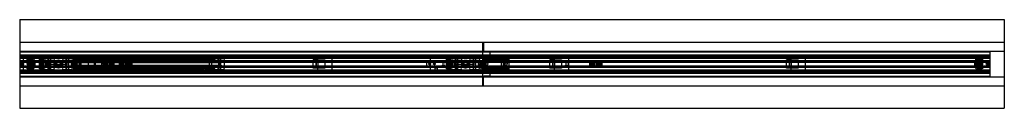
# Model space of a CAD drawing. Header units: millimetres. Extents: x 0 to 2080, y -94 to 94.
import ezdxf

# ---------------------------------------------------------------- set-up
doc = ezdxf.new("R2010")
doc.units = ezdxf.units.MM
doc.header["$LTSCALE"] = 10
doc.linetypes.add('ALLCAD_Strich', pattern=[0.2, 0.15, -0.05])
doc.layers.add('BESCH_KONT_sich_schn_grun_2d', color=10, linetype='Continuous')

msp = doc.modelspace()

# ---------------------------------------------------------------- linework, layer by layer
at = {"layer": 'BESCH_KONT_sich_schn_grun_2d', "linetype": 'ALLCAD_Strich'}
for p, q in [((0, 94), (2080, 94)), ((0, 94), (0, -94)), ((2080, 94), (2080, -94)), ((0, 46.5), (2080, 46.5)), ((978, 45.5), (978, 25.5)), ((980, 45.5), (978, 45.5)), ((980, 46.5), (980, 27.5)), ((0, 27.5), (2080, 27.5)), ((0, 27.5), (2050, 27.5)), ((0, 26), (0, 26)), ((0, 26), (0, 26)), ((0, 26), (0, 26)), ((0, 26), (0, 26)), ((0, 26), (0, 26)), ((0, 26), (0, 26)), ((0, 26), (0, 26)), ((0, 26), (0, 26)), ((0, 26), (0, 26)), ((0, 26), (2050, 26)), ((0, 26), (0, 26)), ((0, 26), (0, 26)), ((0, 26), (0, 26)), ((0, 26), (0, 26)), ((0, 26), (0, 26)), ((0, 26), (0, 26)), ((0, 26), (0, 26)), ((0, 26), (0, 26)), ((0, 26), (0, 26)), ((0, 26), (0, 26)), ((0, 26), (0, 26)), ((0, 26), (0, 26)), ((0, 26), (0, 26)), ((0, 26), (0, 26)), ((0, 26), (0, 26)), ((0, 26), (0, 26)), ((0, 26), (0, 26)), ((0, 26), (0, 26)), ((0, 26), (0, 26)), ((0, 26), (0, 26)), ((0, 26), (0, 26)), ((980, 40), (978, 40)), ((980, 37.5), (978, 37.5)), ((980, 33.5), (978, 33.5)), ((980, 31), (978, 31)), ((978, 25.5), (978, -25.5)), ((978, 25.5), (980, 25.5)), ((980, 27.5), (980, 27.5)), ((980, 27.5), (980, 27.5)), ((980, 27.5), (980, 27.5)), ((980, 27.5), (980, 27.5)), ((980, 27.5), (980, 27.5)), ((980, 27.5), (980, 27.5)), ((980, 27.5), (980, 27.5)), ((980, 27.5), (980, 27.5)), ((980, 27.5), (980, 27.5)), ((980, 27.5), (980, 27.5)), ((980, 27.5), (980, 27.5)), ((980, 27.5), (980, 27.5)), ((980, 27.5), (980, 27.5)), ((980, 27.5), (980, 27.5)), ((980, 27.5), (980, 27.5)), ((980, 27.5), (980, 27.5)), ((980, 27.5), (980, 27.5)), ((980, 27.5), (980, 27.5)), ((980, 27.5), (980, 27.5)), ((980, 27.5), (980, 27.5)), ((980, 27.5), (980, 27.5)), ((980, 27.5), (980, 27.5)), ((980, 27.5), (980, 27.5)), ((980, 25.5), (980, 27.5)), ((980, 25.5), (994, 25.5)), ((994, 25.5), (994, 27.5)), ((994, 12), (994, 25.5)), ((2050, 26), (2050, 27.5)), ((2050, 19.5), (2050, 26)), ((0, 19.5), (2050, 19.5)), ((0, 17), (2050, 17)), ((0, 16.5), (2050, 16.5)), ((0, 14), (2050, 14)), ((0, 12.4), (2050, 12.4)), ((2050, 7), (0, 7)), ((0, 6), (174, 6)), ((0, 5.5), (0, 5.5)), ((0, 5.5), (0, 5.5)), ((0, 5.5), (0, 5.5)), ((0, 5.5), (0, 5.5)), ((0, 5.5), (0, 5.5)), ((0, 5.5), (0, 5.5)), ((0, 5.5), (0, 5.5)), ((0, 5.5), (0, 5.5)), ((0, 5.5), (0, 5.5)), ((0, 5.5), (2050, 5.5)), ((0, 5.5), (0, 5.5)), ((0, 5.5), (0, 5.5)), ((0, 5.5), (0, 5.5)), ((0, 5.5), (0, 5.5)), ((0, 5.5), (0, 5.5)), ((0, 5.5), (0, 5.5)), ((0, 5.5), (0, 5.5)), ((0, 5.5), (0, 5.5)), ((0, 5.5), (0, 5.5)), ((0, 5.5), (0, 5.5)), ((0, 5.5), (0, 5.5)), ((0, 5.5), (0, 5.5)), ((0, 5.5), (0, 5.5)), ((0, 5.5), (0, 5.5)), ((0, 5.5), (0, 5.5)), ((0, 5.5), (0, 5.5)), ((0, 5.5), (0, 5.5)), ((0, 5.5), (0, 5.5)), ((0, 5.5), (0, 5.5)), ((0, 5.5), (0, 5.5)), ((0, 5.5), (0, 5.5)), ((0, 5.5), (0, 5.5)), ((0, 5.5), (0, 5.5)), ((0, 5.5), (0, 5.5)), ((0, 5.5), (0, 5.5)), ((0, 5.5), (0, 5.5)), ((0, 5.5), (0, 5.5)), ((0, 5.5), (0, 5.5)), ((0, 5.5), (0, 5.5)), ((0, 4.5), (2050, 4.5)), ((0, 4), (2050, 4)), ((28.9, 5.7), (1, 5.7)), ((2, -5), (2, 5)), ((2, 5), (1022, 5)), ((7, 13.5), (157, 13.5)), ((7, 13.5), (7, -13.5)), ((7, 5), (157, 5)), ((16, 5.5), (16, 10)), ((16, 10), (16.4, 10)), ((16.4, 10), (18.6, 8)), ((18.6, 8), (16.4, 10)), ((30, 10), (16.4, 10)), ((27.5, 8), (18.6, 8)), ((18.6, 8), (18.6, 5.5)), ((18.6, 8), (27.5, 8)), ((20.3, 5.5), (20.3, 10)), ((21.3, 5.5), (21.3, 10)), ((22.8, 5.5), (22.8, 10)), ((23.3, 5.5), (23.3, 10)), ((27.5, 4.2), (24, 4.2)), ((24, 4.2), (24, -4.2)), ((25.5, -4.2), (25.5, 4.2)), ((27, 5.5), (27, 10)), ((27.5, 8), (27.5, 10)), ((27.5, 8), (27.5, 3)), ((27.5, 3), (30, 3)), ((27.5, 3), (27.5, -3)), ((27.5, 1.8), (30, 1.8)), ((29, 3), (29, -3)), ((30, 3), (29, 3)), ((30, 4.8), (29.9, 4.8)), ((32, 6.3), (30, 10)), ((30, 4.8), (30, 5.9)), ((30, 5.9), (32, 5.9)), ((32, 5.7), (30, 5.7)), ((32, 5.4), (30, 5.4)), ((30, 4.8), (32, 4.8)), ((30, -4.8), (30, 4.8)), ((30, 2.9), (32, 2.9)), ((32, 2.2), (30, 2.2)), ((30, 0), (30, 0)), ((30, 0), (30, 0)), ((30, 0), (30, 0)), ((30, 0), (30, 0)), ((30, 0), (30, 0)), ((30, 0), (30, 0)), ((30, 0), (30, 0)), ((30, 0), (30, 0)), ((30, 0), (30, 0)), ((30, 0), (30, 0)), ((32, 5.9), (32, 6.3)), ((32, 5.7), (32, 4.8)), ((32, 4.8), (32, -4.8)), ((41.5, 10.5), (49.3, 10.5)), ((41.5, 10.5), (41.5, 10.5)), ((41.5, -10.5), (41.5, 10.5)), ((41.5, 10.5), (41.5, 10.5)), ((41.5, -10.5), (41.5, 10.5)), ((42, 5), (42, -5)), ((42.2, -10.5), (42.2, 10.5)), ((42.8, -10.5), (42.8, 10.5)), ((44.4, -10.5), (44.4, 10.5)), ((46.4, -10.5), (46.4, 10.5)), ((48, 10.5), (48, 10.5)), ((48, 10.5), (48, 10.5)), ((48, 10.5), (48, 10.5)), ((48, 10.5), (48, 10.5)), ((48, 10.5), (48, 10.5)), ((48, 10.5), (48, 10.5)), ((48, 10.5), (48, 10.5)), ((48, 10.5), (48, 10.5)), ((48, 10.5), (48, 10.5)), ((48, -10.5), (48, 10.5)), ((48, 10.5), (48, 10.5)), ((48, 10.5), (48, 10.5)), ((48, 10.5), (48, 10.5)), ((48, 10.5), (48, 10.5)), ((48, 10.5), (48, 10.5)), ((48, 10.5), (48, 10.5)), ((48, 10.5), (48, 10.5)), ((48, 10.5), (48, 10.5)), ((48, 10.5), (48, 10.5)), ((48, 10.5), (48, 10.5)), ((48, 10.5), (48, 10.5)), ((48, 10.5), (48, 10.5)), ((48, 10.5), (48, 10.5)), ((48, 10.5), (48, 10.5)), ((48, 10.5), (48, 10.5)), ((48, 10.5), (48, 10.5)), ((48, 10.5), (48, 10.5)), ((48, 10.5), (48, 10.5)), ((48, 10.5), (48, 10.5)), ((48, 10.5), (48, 10.5)), ((48, 10.5), (48, 10.5)), ((48, 10.5), (48, 10.5)), ((48, 10.5), (48, 10.5)), ((48, 10.5), (48, 10.5)), ((48, 10.5), (48, 10.5)), ((48, 10.5), (48, 10.5)), ((48, 10.5), (48, 10.5)), ((48, 10.5), (48, 10.5)), ((48, 10.5), (48, 10.5)), ((49, 3.7), (49.3, 3.7)), ((49.3, 10.5), (49.3, 4.5)), ((49.3, 4.5), (49.3, -4.5)), ((49.3, -3.8), (49.3, 3.7)), ((51.2, -4.5), (51.2, 4.5)), ((53.4, 11.7), (51.8, 5.7)), ((74.2, 5.7), (51.8, 5.7)), ((53.4, 11.7), (63, 11.7)), ((54.6, -4.5), (54.6, 4.5)), ((57.6, -4.5), (57.6, 4.5)), ((58, 12), (68, 12)), ((58, 12), (58, 11.7)), ((58.1, -4.5), (58.1, 4.5)), ((59, 5.5), (59, 4.5)), ((60.3, -4.5), (60.3, 4.5)), ((60.5, 5.7), (60.5, 11.7)), ((60.5, 5.5), (60.5, 4.5)), ((60.5, -4.5), (60.5, 4.5)), ((64.5, 0), (60.5, 0)), ((61, 12), (61, -12)), ((62, 5), (62, -5)), ((63, 11.7), (72.6, 11.7)), ((64.5, -13.5), (64.5, 0)), ((64.5, 0), (99.5, 0)), ((65, 12), (65, -12)), ((65.5, 5.7), (65.5, 11.7)), ((65.5, 5.5), (65.5, 4.5)), ((65.5, -4.5), (65.5, 4.5)), ((66, -4.5), (66, 4.5)), ((67, 5.5), (67, 4.5)), ((68, 12), (68, 11.7)), ((72, 5), (72, -5)), ((72.6, 11.7), (74.2, 5.7)), ((78.5, 6.1), (75, 0)), ((75, 0), (78.5, -6.1)), ((85.5, 6.1), (78.5, 6.1)), ((85.5, 6.1), (85.5, 6.1)), ((85.5, 6.1), (85.5, 6.1)), ((85.5, 6.1), (85.5, 6.1)), ((85.5, 6.1), (85.5, 6.1)), ((85.5, 6.1), (85.5, 6.1)), ((85.5, 6.1), (85.5, 6.1)), ((85.5, 6.1), (85.5, 6.1)), ((85.5, 6.1), (85.5, 6.1)), ((85.5, 6.1), (85.5, 6.1)), ((85.5, 6.1), (85.5, 6.1)), ((85.5, 6.1), (85.5, 6.1)), ((85.5, 6.1), (85.5, 6.1)), ((85.5, 6.1), (85.5, 6.1)), ((85.5, 6.1), (85.5, 6.1)), ((85.5, 6.1), (85.5, 6.1)), ((85.5, 6.1), (85.5, 6.1)), ((85.5, 6.1), (85.5, 6.1)), ((85.5, 6.1), (85.5, 6.1)), ((85.5, 6.1), (85.5, 6.1)), ((85.5, 6.1), (85.5, 6.1)), ((85.5, 6.1), (85.5, 6.1)), ((85.5, 6.1), (85.5, 6.1)), ((85.5, 6.1), (85.5, 6.1)), ((85.5, 6.1), (85.5, 6.1)), ((85.5, 6.1), (85.5, 6.1)), ((85.5, 6.1), (85.5, 6.1)), ((85.5, 6.1), (85.5, 6.1)), ((85.5, 6.1), (85.5, 6.1)), ((85.5, 6.1), (85.5, 6.1)), ((85.5, 6.1), (85.5, 6.1)), ((85.5, 6.1), (85.5, 6.1)), ((89, 0), (85.5, 6.1)), ((85.5, -6.1), (89, 0)), ((91.4, 11.7), (89.8, 5.7)), ((112.2, 5.7), (89.8, 5.7)), ((91.4, 11.7), (101, 11.7)), ((96, 12), (106, 12)), ((96, 12), (96, 11.7)), ((97, 4.5), (97, 5.5)), ((97.8, -4.5), (97.8, 4.5)), ((98.5, 5.7), (98.5, 11.7)), ((98.5, 4.5), (98.5, 5.5)), ((98.5, -4.5), (98.5, 4.5)), ((99, 12), (99, -12)), ((99.5, -13.5), (99.5, 0)), ((103.5, 0), (99.5, 0)), ((101, 11.7), (110.6, 11.7)), ((103, 12), (103, -12)), ((103.5, 5.7), (103.5, 11.7)), ((103.5, 4.5), (103.5, 5.5)), ((103.5, -4.5), (103.5, 4.5)), ((103.6, -4.5), (103.6, 4.5)), ((105, 4.5), (105, 5.5)), ((106, 12), (106, 11.7)), ((109.5, -4.5), (109.5, 4.5)), ((110.6, 11.7), (112.2, 5.7)), ((112.5, 2), (122, 2)), ((112.9, 2), (112.9, 4.5)), ((114, 10.5), (118.6, 10.5)), ((114, 10.5), (114, 4.5)), ((114, 7.6), (411, 7.6)), ((114, 5.4), (412.1, 5.4)), ((114, 4.5), (114, -4.5)), ((114, 3.3), (422.5, 3.3)), ((116, 10.5), (116, 4.5)), ((116, -10.5), (116, 10.5)), ((118.6, 10.5), (119.6, 10.5)), ((118.6, 10.5), (118.6, 4.5)), ((119.5, 9), (119.5, -9)), ((129.5, 9), (119.5, 9)), ((119.6, 10.5), (123.8, 10.5)), ((119.6, 4.5), (119.6, 10.5)), ((120, 10.5), (120, 4.5)), ((120, -10.5), (120, 10.5)), ((120.5, 11.5), (123.5, 11.5)), ((120.5, 11.5), (120.5, 4.5)), ((122, 4.5), (122, 2)), ((123.5, 2), (122, 2)), ((123.5, 11.5), (123.5, 4.5)), ((123.5, 4.5), (123.5, 2)), ((123.8, 10.5), (123.8, 4.5)), ((123.8, 10.5), (128.9, 10.5)), ((124.5, 4.5), (124.5, 10.5)), ((126.5, -9), (126.5, 9)), ((126.5, 9), (126.5, -9)), ((128.9, 10.5), (391.1, 10.5)), ((128.9, 10.5), (128.9, 4.5)), ((129.5, 9), (129.5, 14.5)), ((159.5, 14.5), (129.5, 14.5)), ((129.5, 9), (144.5, 9)), ((129.5, 9), (129.5, -9)), ((144.5, 9), (144.5, -9)), ((157, 13.5), (157, -13.5)), ((159.5, 14.5), (159.5, -14.5)), ((172, 4), (172, 2.1)), ((172.6, 1.6), (175.1, 2.2)), ((236, 6), (174, 6)), ((175.5, 1.9), (175.5, -1.9)), ((176, -2), (176, 2)), ((182, -4.5), (182, 4.5)), ((183, -4.5), (183, 4.5)), ((184.2, -4.5), (184.2, 4.5)), ((185.2, -4.5), (185.2, 4.5)), ((185.8, -4.5), (185.8, 4.5)), ((185.8, -4.5), (185.8, 4.5)), ((186.4, -4.5), (186.4, 4.5)), ((190, -4.5), (190, 4.5)), ((190, 0), (190, 4.5)), ((190, 4.5), (190, -4.5)), ((190, 0), (190, 0)), ((190, 0), (190, 0)), ((190, 0), (190, 0)), ((190, 0), (190, 0)), ((190, 0), (190, 0)), ((190, 0), (190, 0)), ((190, 0), (190, 0)), ((190, 0), (190, 0)), ((190, 0), (190, 0)), ((190, 0), (190, 0)), ((190, 0), (190, 0)), ((190, 0), (190, 0)), ((190, 0), (190, 0)), ((190, 0), (190, 0)), ((190, 0), (190, 0)), ((190, 0), (190, 0)), ((190, 0), (190, 0)), ((190, 0), (190, 0)), ((191, -4.5), (191, 4.5)), ((193.6, -4.5), (193.6, 4.5)), ((194.3, -4.5), (194.3, 4.5)), ((197.7, -4.5), (197.7, 4.5)), ((198.6, 4.5), (198.6, -4.5)), ((198.8, -4.5), (198.8, 4.5)), ((198.8, -4.5), (198.8, 4.5)), ((199.3, -4.5), (199.3, 4.5)), ((210.7, -4.5), (210.7, 4.5)), ((211.2, -4.5), (211.2, 4.5)), ((211.2, -4.5), (211.2, 4.5)), ((211.4, -4.5), (211.4, 4.5)), ((212.3, 4.5), (212.3, -4.5)), ((215.7, -4.5), (215.7, 4.5)), ((216.4, -4.5), (216.4, 4.5)), ((219, -4.5), (219, 4.5)), ((220, -4.5), (220, 4.5)), ((220, -4.5), (220, 4.5)), ((220, -4.5), (220, 4.5)), ((223.6, -4.5), (223.6, 4.5)), ((224.2, 4.5), (224.2, -4.5)), ((224.2, -4.5), (224.2, 4.5)), ((224.8, -4.5), (224.8, 4.5)), ((225.8, -4.5), (225.8, 4.5)), ((227, -4.5), (227, 4.5)), ((228, -4.5), (228, 4.5)), ((234, -2), (234, 2)), ((234.5, -1.9), (234.5, 1.9)), ((234.9, 2.2), (237.4, 1.6)), ((236, 6), (2050, 6)), ((238, 2.1), (238, 4)), ((391.1, 10.5), (405, 10.5)), ((391.1, 4.5), (391.1, 10.5)), ((400, 4.5), (400, -4.5)), ((405, 10.5), (408.5, 10.5)), ((405, 10.5), (405, -10.5)), ((408.5, 10.5), (411, 10.5)), ((408.5, 4), (408.5, 10.5)), ((412.4, 11.7), (410.8, 5.7)), ((433.2, 5.7), (410.8, 5.7)), ((411, 10.5), (411, 7.6)), ((412.4, 11.7), (422, 11.7)), ((417, 12), (427, 12)), ((417, 12), (417, 11.7)), ((418, 4), (418, 5.5)), ((419.5, 5.7), (419.5, 11.7)), ((419.5, 4), (419.5, 5.5)), ((420, 12), (420, -12)), ((420, 4), (420, -4)), ((422, 11.7), (431.6, 11.7)), ((422.5, -4), (422.5, 4)), ((424, 12), (424, -12)), ((424, 4), (424, -4)), ((424.5, 5.7), (424.5, 11.7)), ((424.5, 4), (424.5, 5.5)), ((426, 4), (426, 5.5)), ((427, 12), (427, 11.7)), ((431.6, 11.7), (433.2, 5.7)), ((431.6, 4), (431.6, -4)), ((619.5, 9), (619.5, -9)), ((629.5, 9), (619.5, 9)), ((626.5, -9), (626.5, 9)), ((626.5, 9), (626.5, -9)), ((629.5, 9), (629.5, 14.5)), ((659.5, 14.5), (629.5, 14.5)), ((629.5, 9), (644.5, 9)), ((629.5, 9), (629.5, -9)), ((644.5, 9), (644.5, -9)), ((659.5, 14.5), (659.5, -14.5)), ((860, -5.8), (860, 5.7)), ((860, 5.7), (892.5, 5.7)), ((867, 13.4), (1017, 13.4)), ((867, 13.4), (867, -13.6)), ((867, 4.9), (1017, 4.9)), ((892.5, 5.7), (892.5, 2.3)), ((892.5, 2.3), (897.5, 2.3)), ((897.5, 5.7), (1022.5, 5.7)), ((897.5, 2.3), (897.5, 5.7)), ((901.5, 10.5), (909.3, 10.5)), ((901.5, 10.5), (901.5, 10.5)), ((901.5, -10.5), (901.5, 10.5)), ((901.5, 10.5), (901.5, 10.5)), ((901.5, -10.5), (901.5, 10.5)), ((902.2, -10.5), (902.2, 10.5)), ((902.8, -10.5), (902.8, 10.5)), ((904.4, -10.5), (904.4, 10.5)), ((906.4, -10.5), (906.4, 10.5)), ((908, -10.5), (908, 10.5)), ((909, 3.7), (909.3, 3.7)), ((909.3, 10.5), (909.3, 4.5)), ((909.3, 4.5), (909.3, -4.5)), ((909.3, -3.8), (909.3, 3.7)), ((911.2, -4.5), (911.2, 4.5)), ((913.4, 11.7), (911.8, 5.7)), ((913.4, 11.7), (923, 11.7)), ((914.6, -4.5), (914.6, 4.5)), ((917.6, -4.5), (917.6, 4.5)), ((918, 12), (928, 12)), ((918, 12), (918, 11.7)), ((918.1, -4.5), (918.1, 4.5)), ((919, 5.5), (919, 4.5)), ((920.3, -4.5), (920.3, 4.5)), ((920.5, 5.7), (920.5, 11.7)), ((920.5, 5.5), (920.5, 4.5)), ((920.5, -4.5), (920.5, 4.5)), ((921, 12), (921, -12)), ((923, 11.7), (932.6, 11.7)), ((925, 12), (925, -12)), ((925.5, 5.7), (925.5, 11.7)), ((925.5, 5.5), (925.5, 4.5)), ((925.5, -4.5), (925.5, 4.5)), ((926, -4.5), (926, 4.5)), ((927, 5.5), (927, 4.5)), ((928, 12), (928, 11.7)), ((932.6, 11.7), (934.2, 5.7)), ((938.5, 6), (935, -0.1)), ((945.5, 6), (938.5, 6)), ((945.5, 6), (945.5, 6)), ((945.5, 6), (945.5, 6)), ((945.5, 6), (945.5, 6)), ((945.5, 6), (945.5, 6)), ((945.5, 6), (945.5, 6)), ((945.5, 6), (945.5, 6)), ((945.5, 6), (945.5, 6)), ((945.5, 6), (945.5, 6)), ((945.5, 6), (945.5, 6)), ((945.5, 6), (945.5, 6)), ((945.5, 6), (945.5, 6)), ((945.5, 6), (945.5, 6)), ((945.5, 6), (945.5, 6)), ((945.5, 6), (945.5, 6)), ((945.5, 6), (945.5, 6)), ((945.5, 6), (945.5, 6)), ((945.5, 6), (945.5, 6)), ((945.5, 6), (945.5, 6)), ((945.5, 6), (945.5, 6)), ((945.5, 6), (945.5, 6)), ((945.5, 6), (945.5, 6)), ((945.5, 6), (945.5, 6)), ((945.5, 6), (945.5, 6)), ((945.5, 6), (945.5, 6)), ((945.5, 6), (945.5, 6)), ((945.5, 6), (945.5, 6)), ((945.5, 6), (945.5, 6)), ((945.5, 6), (945.5, 6)), ((945.5, 6), (945.5, 6)), ((945.5, 6), (945.5, 6)), ((945.5, 6), (945.5, 6)), ((949, -0.1), (945.5, 6)), ((951.4, 11.7), (949.8, 5.7)), ((951.4, 11.7), (961, 11.7)), ((956, 12), (966, 12)), ((956, 12), (956, 11.7)), ((957, 4.5), (957, 5.5)), ((957.8, -4.5), (957.8, 4.5)), ((958.5, 5.7), (958.5, 11.7)), ((958.5, 4.5), (958.5, 5.5)), ((958.5, -4.5), (958.5, 4.5)), ((959, 12), (959, -12)), ((961, 11.7), (970.6, 11.7)), ((963, 12), (963, -12)), ((963.5, 5.7), (963.5, 11.7)), ((963.5, 4.5), (963.5, 5.5)), ((963.5, -4.5), (963.5, 4.5)), ((963.6, -4.5), (963.6, 4.5)), ((965, 4.5), (965, 5.5)), ((966, 12), (966, 11.7)), ((969.5, -4.5), (969.5, 4.5)), ((970.6, 11.7), (972.2, 5.7)), ((972.5, 2), (982, 2)), ((972.9, 2), (972.9, 4.5)), ((976, 4.5), (976, 2)), ((979.5, 2), (979.5, 4.5)), ((980.5, 11.5), (980, 11.5)), ((980, 9.5), (980, 11.5)), ((1034, 9.5), (980, 9.5)), ((980, 4.5), (980, 9.5)), ((980, 4.5), (980, 2)), ((980, -2), (980, 2)), ((980.5, 11.5), (983.5, 11.5)), ((980.5, 11.5), (980.5, 4.5)), ((982, 4.5), (982, 2)), ((983.5, 2), (982, 2)), ((983.5, 11.5), (983.5, 4.5)), ((1034, 11.5), (983.5, 11.5)), ((983.5, 4.5), (983.5, 2)), ((1034, 12), (994, 12)), ((1017, 13.4), (1017, -13.6)), ((1022, -5), (1022, 5)), ((1022.5, 5.7), (1022.5, 2.3)), ((1022.5, 2.3), (1027.5, 2.3)), ((1027.5, 5.7), (1152.5, 5.7)), ((1027.5, 2.3), (1027.5, 5.7)), ((1034, 11.5), (1034, 12)), ((1034, 9.5), (1034, 11.5)), ((1034, -9.5), (1034, 9.5)), ((1119.5, 9), (1119.5, -9)), ((1129.5, 9), (1119.5, 9)), ((1126.5, -9), (1126.5, 9)), ((1126.5, 9), (1126.5, -9)), ((1129.5, 9), (1129.5, 14.5)), ((1159.5, 14.5), (1129.5, 14.5)), ((1129.5, 9), (1144.5, 9)), ((1129.5, 9), (1129.5, -9)), ((1144.5, 9), (1144.5, -9)), ((1152.5, 5.7), (1152.5, 2.3)), ((1152.5, 2.3), (1157.5, 2.3)), ((1157.5, 5.7), (1226, 5.7)), ((1157.5, 2.3), (1157.5, 5.7)), ((1159.5, 14.5), (1159.5, -14.5)), ((1204, 2), (1204, -2)), ((1210, 4.5), (1210, -4.5)), ((1211, 4.5), (1211, -4.5)), ((1212.2, 4.5), (1212.2, -4.5)), ((1213.2, 4.5), (1213.2, -4.5)), ((1213.8, -4.5), (1213.8, 4.5)), ((1213.8, 4.5), (1213.8, -4.5)), ((1214.4, 4.5), (1214.4, -4.5)), ((1218, 4.5), (1218, -4.5)), ((1218, 4.5), (1218, 0)), ((1218, 4.5), (1218, -4.5)), ((1218, 0), (1218, 0)), ((1218, 0), (1218, 0)), ((1218, 0), (1218, 0)), ((1218, 0), (1218, 0)), ((1218, 0), (1218, 0)), ((1218, 0), (1218, 0)), ((1218, 0), (1218, 0)), ((1218, 0), (1218, 0)), ((1218, 0), (1218, 0)), ((1218, 0), (1218, 0)), ((1218, 0), (1218, 0)), ((1218, 0), (1218, -4.5)), ((1218, 0), (1218, 0)), ((1218, 0), (1218, 0)), ((1218, 0), (1218, 0)), ((1218, 0), (1218, 0)), ((1218, 0), (1218, 0)), ((1218, 0), (1218, 0)), ((1218, 0), (1218, 0)), ((1218, 0), (1218, 0)), ((1218, 0), (1218, 0)), ((1218, 0), (1218, 0)), ((1218, 0), (1218, 0)), ((1218, 0), (1218, 0)), ((1218, 0), (1218, 0)), ((1218, 0), (1218, 0)), ((1218, 0), (1218, 0)), ((1218, 0), (1218, 0)), ((1218, 0), (1218, 0)), ((1218, 0), (1218, 0)), ((1218, 0), (1218, 0)), ((1218, 0), (1218, 0)), ((1218, 0), (1218, 0)), ((1218, 0), (1218, 0)), ((1218, 0), (1218, 0)), ((1218, 0), (1218, 0)), ((1219, 4.5), (1219, -4.5)), ((1221.6, 4.5), (1221.6, -4.5)), ((1222.3, 4.5), (1222.3, -4.5)), ((1225.7, -4.5), (1225.7, 4.5)), ((1226, 5.7), (1226, 2.3)), ((1226, 2.3), (1230, 2.3)), ((1226.6, 4.5), (1226.6, -4.5)), ((1226.8, 4.5), (1226.8, -4.5)), ((1226.8, 4.5), (1226.8, -4.5)), ((1227, 4.5), (1227, 2.3)), ((1227, 2.3), (1230, 2.3)), ((1227.3, 4.5), (1227.3, -4.5)), ((1230, 2.3), (1230, 4.5)), ((1230, 2.3), (1230, -2.2)), ((1619.5, 9), (1619.5, -9)), ((1629.5, 9), (1619.5, 9)), ((1626.5, -9), (1626.5, 9)), ((1626.5, 9), (1626.5, -9)), ((1629.5, 9), (1629.5, 14.5)), ((1659.5, 14.5), (1629.5, 14.5)), ((1629.5, 9), (1644.5, 9)), ((1629.5, 9), (1629.5, -9)), ((1644.5, 9), (1644.5, -9)), ((1659.5, 14.5), (1659.5, -14.5)), ((2018, 6.3), (2020, 10)), ((2018, 5.9), (2018, 6.3)), ((2018, 5.9), (2020, 5.9)), ((2018, 4.8), (2018, 5.7)), ((2020, 5.7), (2018, 5.7)), ((2020, 5.4), (2018, 5.4)), ((2018, 4.8), (2020, 4.8)), ((2018, -4.8), (2018, 4.8)), ((2018, 2.9), (2020, 2.9)), ((2020, 2.2), (2018, 2.2)), ((2020, 10), (2033.6, 10)), ((2020, 5.9), (2020, 4.8)), ((2020, 4.8), (2020, -4.8)), ((2020.1, 4.8), (2020, 4.8)), ((2020, 3), (2021, 3)), ((2022.5, 3), (2020, 3)), ((2022.5, 1.8), (2020, 1.8)), ((2020, 0), (2020, 0)), ((2020, 0), (2020, 0)), ((2020, 0), (2020, 0)), ((2020, 0), (2020, 0)), ((2020, 0), (2020, 0)), ((2020, 0), (2020, 0)), ((2020, 0), (2020, 0)), ((2020, 0), (2020, 0)), ((2020, 0), (2020, 0)), ((2020, 0), (2020, 0)), ((2020, 0), (2020, 0)), ((2020, 0), (2020, 0)), ((2020, 0), (2020, 0)), ((2020, 0), (2020, 0)), ((2020, 0), (2020, 0)), ((2020, 0), (2020, 0)), ((2020, 0), (2020, 0)), ((2020, 0), (2020, 0)), ((2020, 0), (2020, 0)), ((2020, 0), (2020, 0)), ((2020, 0), (2020, 0)), ((2020, 0), (2020, 0)), ((2021, -3), (2021, 3)), ((2049, 5.7), (2021.1, 5.7)), ((2022.5, 10), (2022.5, 8)), ((2022.5, 3), (2022.5, 8)), ((2022.5, 8), (2031.4, 8)), ((2031.4, 8), (2022.5, 8)), ((2026, 4.2), (2022.5, 4.2)), ((2022.5, -3), (2022.5, 3)), ((2023, 10), (2023, 5.5)), ((2024.5, 4.2), (2024.5, -4.2)), ((2026, -4.2), (2026, 4.2)), ((2026.7, 10), (2026.7, 5.5)), ((2027.2, 10), (2027.2, 5.5)), ((2028.7, 10), (2028.7, 5.5)), ((2029.7, 10), (2029.7, 5.5)), ((2031.4, 8), (2033.6, 10)), ((2033.6, 10), (2031.4, 8)), ((2031.4, 5.5), (2031.4, 8)), ((2033.6, 10), (2034, 10)), ((2034, 10), (2034, 5.5)), ((2050, 17), (2050, 19.5)), ((2050, -17), (2050, 17)), ((0, -4), (2050, -4)), ((0, -4.5), (2050, -4.5)), ((0, -5.5), (2050, -5.5)), ((0, -6), (174, -6)), ((0, -7), (2050, -7)), ((0, -12.4), (2050, -12.4)), ((0, -14), (2050, -14)), ((0, -16.5), (2050, -16.5)), ((0, -17), (2050, -17)), ((0, -19.5), (2050, -19.5)), ((1, -5.8), (28.9, -5.8)), ((2, -5), (1022, -5)), ((7, -5), (157, -5)), ((7, -13.5), (157, -13.5)), ((16, -10), (16, -5.5)), ((16.4, -10), (16, -10)), ((18.6, -8), (16.4, -10)), ((16.4, -10), (18.6, -8)), ((30, -10), (16.4, -10)), ((17, -7.7), (22, -7.7)), ((17, -7.7), (17, -13.5)), ((18.6, -5.5), (18.6, -8)), ((27.5, -8), (18.6, -8)), ((18.6, -8), (27.5, -8)), ((20.3, -10), (20.3, -5.5)), ((21.3, -10), (21.3, -5.5)), ((22, -7.7), (22, -13.5)), ((22.8, -10), (22.8, -5.5)), ((23.3, -10), (23.3, -5.5)), ((24, -4.2), (27.5, -4.2)), ((27, -10), (27, -5.5)), ((27.5, -1.8), (30, -1.8)), ((27.5, -3), (30, -3)), ((27.5, -3), (27.5, -8)), ((27.5, -10), (27.5, -8)), ((30, -3), (29, -3)), ((29.9, -4.8), (30, -4.8)), ((30, 0), (30, 0)), ((30, 0), (30, 0)), ((30, 0), (30, 0)), ((30, 0), (30, 0)), ((30, 0), (30, 0)), ((30, 0), (30, 0)), ((30, 0), (30, 0)), ((30, 0), (30, 0)), ((30, 0), (30, 0)), ((30, 0), (30, 0)), ((30, 0), (30, 0)), ((30, 0), (30, 0)), ((30, 0), (30, 0)), ((30, 0), (30, 0)), ((30, 0), (30, 0)), ((30, 0), (30, 0)), ((30, 0), (30, 0)), ((30, 0), (30, 0)), ((30, 0), (30, 0)), ((30, 0), (30, 0)), ((30, 0), (30, 0)), ((30, -2.2), (32, -2.2)), ((32, -2.9), (30, -2.9)), ((30, -5.9), (30, -4.8)), ((32, -4.8), (30, -4.8)), ((30, -5.4), (32, -5.4)), ((30, -5.8), (32, -5.8)), ((32, -5.9), (30, -5.9)), ((32, -6.4), (30, -10)), ((32, -4.8), (32, -5.8)), ((32, -5.9), (32, -6.4)), ((49.3, -10.5), (41.5, -10.5)), ((41.5, -10.5), (41.5, -10.5)), ((41.5, -10.5), (41.5, -10.5)), ((45, -7.7), (50, -7.7)), ((45, -7.7), (45, -13.5)), ((49.3, -3.8), (49, -3.8)), ((49.3, -4.5), (49.3, -10.5)), ((50, -7.7), (50, -13.5)), ((74.2, -5.8), (51.8, -5.8)), ((53.4, -11.8), (51.8, -5.8)), ((53.4, -11.8), (63, -11.8)), ((58, -11.8), (58, -12)), ((58, -12), (68, -12)), ((59, -4.5), (59, -5.5)), ((60.5, -4.5), (60.5, -5.5)), ((60.5, -5.8), (60.5, -5.5)), ((60.5, -11.8), (60.5, -5.8)), ((60.5, -13.5), (60.5, -11.8)), ((63, -11.8), (72.6, -11.8)), ((65.5, -4.5), (65.5, -5.5)), ((65.5, -11.8), (65.5, -5.8)), ((67, -4.5), (67, -5.5)), ((68, -11.8), (68, -12)), ((72.6, -11.8), (74.2, -5.8)), ((78.5, -6.1), (85.5, -6.1)), ((112.2, -5.8), (89.8, -5.8)), ((91.4, -11.8), (89.8, -5.8)), ((91.4, -11.8), (101, -11.8)), ((96, -11.8), (96, -12)), ((96, -12), (106, -12)), ((97, -5.5), (97, -4.5)), ((98.5, -5.5), (98.5, -4.5)), ((98.5, -11.8), (98.5, -5.8)), ((101, -11.8), (110.6, -11.8)), ((103.5, -5.5), (103.5, -4.5)), ((103.5, -5.8), (103.5, -5.5)), ((103.5, -11.8), (103.5, -5.8)), ((103.5, -13.5), (103.5, -11.8)), ((105, -5.5), (105, -4.5)), ((106, -11.8), (106, -12)), ((110.6, -11.8), (112.2, -5.8)), ((122, -2), (112.5, -2)), ((112.9, -4.5), (112.9, -2)), ((422.5, -3.3), (114, -3.3)), ((114, -4.5), (114, -10.5)), ((114, -5.4), (412.1, -5.4)), ((114, -7.6), (411, -7.6)), ((114, -7.7), (119, -7.7)), ((118.6, -10.5), (114, -10.5)), ((114, -10.5), (114, -13.5)), ((116, -4.5), (116, -10.5)), ((118.6, -4.5), (118.6, -10.5)), ((119.6, -10.5), (118.6, -10.5)), ((119, -7.7), (119, -13.5)), ((129.5, -9), (119.5, -9)), ((119.6, -10.5), (119.6, -4.5)), ((123.8, -10.5), (119.6, -10.5)), ((120, -4.5), (120, -10.5)), ((120.5, -4.5), (120.5, -11.5)), ((120.5, -11.5), (123.5, -11.5)), ((122, -2), (123.5, -2)), ((122, -2), (122, -4.5)), ((123.5, -2), (123.5, -4.5)), ((123.5, -4.5), (123.5, -11.5)), ((123.8, -4.5), (123.8, -10.5)), ((128.9, -10.5), (123.8, -10.5)), ((124.5, -10.5), (124.5, -4.5)), ((128.9, -4.5), (128.9, -10.5)), ((128.9, -10.5), (391.1, -10.5)), ((144.5, -9), (129.5, -9)), ((129.5, -14.5), (129.5, -9)), ((159.5, -14.5), (129.5, -14.5)), ((142, -7.7), (147, -7.7)), ((142, -7.7), (142, -13.5)), ((147, -7.7), (147, -13.5)), ((172, -2.1), (172, -4)), ((175.1, -2.2), (172.6, -1.6)), ((174, -6), (236, -6)), ((190, 0), (190, 0)), ((190, 0), (190, 0)), ((190, 0), (190, 0)), ((190, 0), (190, 0)), ((190, 0), (190, 0)), ((190, -4.5), (190, 0)), ((190, 0), (190, 0)), ((190, 0), (190, 0)), ((190, 0), (190, 0)), ((190, 0), (190, 0)), ((190, 0), (190, 0)), ((190, 0), (190, 0)), ((190, 0), (190, 0)), ((190, 0), (190, 0)), ((190, 0), (190, 0)), ((190, 0), (190, 0)), ((190, 0), (190, 0)), ((190, 0), (190, 0)), ((237.4, -1.6), (234.9, -2.2)), ((236, -6), (2050, -6)), ((238, -4), (238, -2.1)), ((391.1, -10.5), (391.1, -4.5)), ((405, -10.5), (391.1, -10.5)), ((408.5, -10.5), (405, -10.5)), ((408.5, -10.5), (408.5, -4)), ((411, -10.5), (408.5, -10.5)), ((433.2, -5.8), (410.8, -5.8)), ((412.4, -11.8), (410.8, -5.8)), ((411, -7.6), (411, -10.5)), ((412.4, -11.8), (422, -11.8)), ((417, -11.8), (417, -12)), ((417, -12), (427, -12)), ((418, -5.5), (418, -4)), ((419.5, -5.5), (419.5, -4)), ((419.5, -11.8), (419.5, -5.8)), ((422, -11.8), (431.6, -11.8)), ((424.5, -5.5), (424.5, -4)), ((424.5, -11.8), (424.5, -5.8)), ((426, -5.5), (426, -4)), ((427, -11.8), (427, -12)), ((431.6, -11.8), (433.2, -5.8)), ((629.5, -9), (619.5, -9)), ((644.5, -9), (629.5, -9)), ((629.5, -14.5), (629.5, -9)), ((659.5, -14.5), (629.5, -14.5)), ((892.5, -5.8), (860, -5.8)), ((867, -5.1), (1017, -5.1)), ((867, -13.6), (1017, -13.6)), ((877, -7.8), (882, -7.8)), ((877, -7.8), (877, -13.6)), ((882, -7.8), (882, -13.6)), ((892.5, -2.2), (892.5, -5.8)), ((897.5, -2.2), (892.5, -2.2)), ((897.5, -5.8), (897.5, -2.2)), ((1022.5, -5.8), (897.5, -5.8)), ((909.3, -10.5), (901.5, -10.5)), ((901.5, -10.5), (901.5, -10.5)), ((901.5, -10.5), (901.5, -10.5)), ((905, -7.8), (910, -7.8)), ((905, -7.8), (905, -13.6)), ((908, -10.5), (908, -10.5)), ((908, -10.5), (908, -10.5)), ((908, -10.5), (908, -10.5)), ((908, -10.5), (908, -10.5)), ((908, -10.5), (908, -10.5)), ((908, -10.5), (908, -10.5)), ((908, -10.5), (908, -10.5)), ((908, -10.5), (908, -10.5)), ((908, -10.5), (908, -10.5)), ((908, -10.5), (908, -10.5)), ((908, -10.5), (908, -10.5)), ((908, -10.5), (908, -10.5)), ((908, -10.5), (908, -10.5)), ((908, -10.5), (908, -10.5)), ((908, -10.5), (908, -10.5)), ((908, -10.5), (908, -10.5)), ((908, -10.5), (908, -10.5)), ((908, -10.5), (908, -10.5)), ((908, -10.5), (908, -10.5)), ((908, -10.5), (908, -10.5)), ((908, -10.5), (908, -10.5)), ((908, -10.5), (908, -10.5)), ((908, -10.5), (908, -10.5)), ((908, -10.5), (908, -10.5)), ((908, -10.5), (908, -10.5)), ((908, -10.5), (908, -10.5)), ((908, -10.5), (908, -10.5)), ((908, -10.5), (908, -10.5)), ((908, -10.5), (908, -10.5)), ((908, -10.5), (908, -10.5)), ((909.3, -3.8), (909, -3.8)), ((909.3, -4.5), (909.3, -10.5)), ((910, -7.8), (910, -13.6)), ((913.4, -11.8), (911.8, -5.8)), ((913.4, -11.8), (923, -11.8)), ((918, -11.8), (918, -12)), ((918, -12), (928, -12)), ((919, -4.5), (919, -5.5)), ((924.5, 0), (920.5, 0)), ((920.5, -4.5), (920.5, -5.5)), ((920.5, -5.8), (920.5, -5.5)), ((920.5, -11.8), (920.5, -5.8)), ((920.5, -13.6), (920.5, -11.8)), ((923, -11.8), (932.6, -11.8)), ((924.5, -13.6), (924.5, 0)), ((924.5, 0), (959.5, 0)), ((925.5, -4.5), (925.5, -5.5)), ((925.5, -11.8), (925.5, -5.8)), ((927, -4.5), (927, -5.5)), ((928, -11.8), (928, -12)), ((932.6, -11.8), (934.2, -5.8)), ((935, -0.1), (938.5, -6.1)), ((938.5, -6.1), (945.5, -6.1)), ((945.5, -6.1), (949, -0.1)), ((951.4, -11.8), (949.8, -5.8)), ((951.4, -11.8), (961, -11.8)), ((956, -11.8), (956, -12)), ((956, -12), (966, -12)), ((957, -5.5), (957, -4.5)), ((958.5, -5.5), (958.5, -4.5)), ((958.5, -11.8), (958.5, -5.8)), ((959.5, -13.6), (959.5, 0)), ((963.5, 0), (959.5, 0)), ((961, -11.8), (970.6, -11.8)), ((963.5, -5.5), (963.5, -4.5)), ((963.5, -5.8), (963.5, -5.5)), ((963.5, -11.8), (963.5, -5.8)), ((963.5, -13.6), (963.5, -11.8)), ((965, -5.5), (965, -4.5)), ((966, -11.8), (966, -12)), ((970.6, -11.8), (972.2, -5.8)), ((982, -2), (972.5, -2)), ((972.9, -4.5), (972.9, -2)), ((974, -7.8), (979, -7.8)), ((974, -7.8), (974, -13.6)), ((976, -2), (976, -4.5)), ((979, -7.8), (979, -13.6)), ((979.5, -4.5), (979.5, -2)), ((980, -2), (980, -4.5)), ((980, -9.5), (980, -4.5)), ((1034, -9.5), (980, -9.5)), ((980, -11.5), (980, -9.5)), ((980.5, -11.5), (980, -11.5)), ((980.5, -4.5), (980.5, -11.5)), ((980.5, -11.5), (983.5, -11.5)), ((982, -2), (983.5, -2)), ((982, -2), (982, -4.5)), ((983.5, -2), (983.5, -4.5)), ((983.5, -4.5), (983.5, -11.5)), ((1034, -11.5), (983.5, -11.5)), ((994, -25.5), (994, -12)), ((994, -12), (1034, -12)), ((1002, -7.8), (1007, -7.8)), ((1002, -7.8), (1002, -13.6)), ((1007, -7.8), (1007, -13.6)), ((1022.5, -2.2), (1022.5, -5.8)), ((1027.5, -2.2), (1022.5, -2.2)), ((1027.5, -5.8), (1027.5, -2.2)), ((1152.5, -5.8), (1027.5, -5.8)), ((1034, -11.5), (1034, -9.5)), ((1034, -12), (1034, -11.5)), ((1129.5, -9), (1119.5, -9)), ((1144.5, -9), (1129.5, -9)), ((1129.5, -14.5), (1129.5, -9)), ((1159.5, -14.5), (1129.5, -14.5)), ((1152.5, -2.2), (1152.5, -5.8)), ((1157.5, -2.2), (1152.5, -2.2)), ((1157.5, -5.8), (1157.5, -2.2)), ((1226, -5.8), (1157.5, -5.8)), ((1226, -2.2), (1226, -5.8)), ((1230, -2.2), (1226, -2.2)), ((1227, -4.5), (1227, -2.2)), ((1227, -2.2), (1230, -2.2)), ((1230, -2.2), (1230, -4.5)), ((1629.5, -9), (1619.5, -9)), ((1644.5, -9), (1629.5, -9)), ((1629.5, -14.5), (1629.5, -9)), ((1659.5, -14.5), (1629.5, -14.5)), ((2018, -2.2), (2020, -2.2)), ((2020, -2.9), (2018, -2.9)), ((2018, -5.8), (2018, -4.8)), ((2020, -4.8), (2018, -4.8)), ((2018, -5.4), (2020, -5.4)), ((2018, -5.8), (2020, -5.8)), ((2018, -5.9), (2018, -6.4)), ((2020, -5.9), (2018, -5.9)), ((2018, -6.4), (2020, -10)), ((2020, 0), (2020, 0)), ((2020, 0), (2020, 0)), ((2020, 0), (2020, 0)), ((2020, 0), (2020, 0)), ((2020, 0), (2020, 0)), ((2020, 0), (2020, 0)), ((2020, 0), (2020, 0)), ((2020, 0), (2020, 0)), ((2020, 0), (2020, 0)), ((2022.5, -1.8), (2020, -1.8)), ((2020, -3), (2021, -3)), ((2022.5, -3), (2020, -3)), ((2020, -4.8), (2020, -5.9)), ((2020, -4.8), (2020.1, -4.8)), ((2020, -10), (2033.6, -10)), ((2021.1, -5.8), (2049, -5.8)), ((2022.5, -8), (2022.5, -3)), ((2022.5, -4.2), (2026, -4.2)), ((2022.5, -8), (2031.4, -8)), ((2031.4, -8), (2022.5, -8)), ((2022.5, -8), (2022.5, -10)), ((2023, -5.5), (2023, -10)), ((2026.7, -5.5), (2026.7, -10)), ((2027.2, -5.5), (2027.2, -10)), ((2028.7, -5.5), (2028.7, -10)), ((2029.7, -5.5), (2029.7, -10)), ((2031.4, -8), (2031.4, -5.5)), ((2033.6, -10), (2031.4, -8)), ((2031.4, -8), (2033.6, -10)), ((2034, -10), (2033.6, -10)), ((2034, -5.5), (2034, -10)), ((2050, -19.5), (2050, -17)), ((2050, -26), (2050, -19.5)), ((0, -26), (2050, -26)), ((0, -27.5), (2050, -27.5)), ((0, -27.5), (2080, -27.5)), ((978, -25.5), (980, -25.5)), ((978, -25.5), (978, -45.5)), ((980, -31), (978, -31)), ((980, -33.5), (978, -33.5)), ((980, -37.5), (978, -37.5)), ((980, -40), (978, -40)), ((994, -25.5), (980, -25.5)), ((980, -27.5), (980, -25.5)), ((980, -46.5), (980, -27.5)), ((994, -27.5), (994, -25.5)), ((2050, -27.5), (2050, -26)), ((0, -46.5), (2080, -46.5)), ((978, -45.5), (980, -45.5)), ((2080, -94), (0, -94))]:
    msp.add_line(p, q, dxfattribs=at)
for centre, radius in [((5, 0), 3), ((5, 0), 1.75), ((5, 0), 1.75), ((19, 0), 3), ((19, 0), 1.75), ((19, 0), 1.75), ((82, 0), 8.5), ((82, 0), 8), ((82, 0), 6.5), ((82, 0), 4), ((180, 0), 2), ((230, 0), 2), ((866, 0), 1.75), ((876, 0), 1.75), ((942, -0.1), 8.5), ((942, 0), 8), ((942, 0), 6.5), ((942, 0), 4), ((942, 0), 4), ((942, -0.1), 4), ((986.5, 0), 2.5), ((1027.5, 0), 2.5), ((1208, 0), 2), ((2031, 0), 3), ((2031, 0), 1.75), ((2031, 0), 1.75), ((2045, 0), 3), ((2045, 0), 1.75), ((2045, 0), 1.75)]:
    msp.add_circle(centre, radius, dxfattribs=at)
for centre, radius, start, end in [((980, 27.5), 0.00093, 0, 90), ((980, 27.5), 0.00093, 270, 360), ((980, 27.5), 0.00217, 270, 0), ((980, 27.5), 0.00217, 360, 90), ((980, 27.5), 0.00116, 360, 90), ((980, 27.5), 0.00116, 270, 0), ((980, 27.5), 0.00271, 270, 360), ((980, 27.5), 0.00271, 0, 90), ((980, 27.5), 0.00116, 180, 270), ((980, 27.5), 0.00116, 90, 180), ((980, 27.5), 0.00271, 90, 180), ((980, 27.5), 0.00271, 180, 270), ((980, 27.5), 0.00116, 360, 90), ((980, 27.5), 0.00116, 270, 0), ((980, 27.5), 0.00271, 270, 360), ((980, 27.5), 0.00271, 0, 90), ((980, 27.5), 0.00116, 180, 270), ((980, 27.5), 0.00116, 90, 180), ((980, 27.5), 0.00271, 90, 180), ((980, 27.5), 0.00271, 180, 270), ((1, 4.8), 1, 90, 180), ((28.9, 4.8), 1, 2.866, 90), ((82, 0), 6.5, 136.1869, 223.8131), ((82, 0), 6.5, 316.1869, 43.8131), ((112.5, 0), 2, 90, 270), ((174, 4), 2, 90, 180), ((172.5, 2.1), 0.5, 180, 282.0948), ((175.2, 1.9), 0.3, 0, 102.0948), ((180, 0), 4.5, 90, 180), ((230, 0), 4.5, 0, 90), ((234.8, 1.9), 0.3, 77.9052, 180), ((236, 4), 2, 0, 90), ((237.5, 2.1), 0.5, 257.9052, 0), ((942, 0), 6.5, 136.1869, 223.8131), ((942, 0), 6.5, 316.1869, 43.8131), ((972.5, 0), 2, 90, 270), ((1208, 0), 4.5, 90, 180), ((1208, 0), 4.5, 180, 270), ((2021.1, 4.8), 1, 90, 177.134), ((2049, 4.8), 1, 0, 90), ((1, -4.8), 1, 180, 270), ((28.9, -4.8), 1, 270, 357.134), ((172.5, -2.1), 0.5, 77.9052, 180), ((174, -4), 2, 180, 270), ((175.2, -1.9), 0.3, 257.9052, 0), ((180, 0), 4.5, 180, 270), ((230, 0), 4.5, 270, 0), ((234.8, -1.9), 0.3, 180, 282.0948), ((236, -4), 2, 270, 0), ((237.5, -2.1), 0.5, 0, 102.0948), ((2021.1, -4.8), 1, 182.866, 270), ((2049, -4.8), 1, 270, 0)]:
    msp.add_arc(centre, radius, start, end, dxfattribs=at)
for centre, major_axis, ratio, start_param, end_param in [((421.8, 20.7), (0, -22.4), 0.589095, -0.948296, -0.819482), ((421.8, 10.4), (13.2, 0), 0.554262, -2.390278, -2.078736), ((422.3, 8.5), (-9.3, 0), 0.554262, -4.690651, -4.185902), ((421.8, -20.7), (0, 22.4), 0.589095, 0.819482, 0.948296), ((421.8, -10.4), (-13.2, 0), 0.554262, -1.062856, -0.751314), ((422.3, -8.5), (9.3, 0), 0.554262, 1.044309, 1.549058)]:
    msp.add_ellipse(centre, major_axis=major_axis, ratio=ratio, start_param=start_param, end_param=end_param, dxfattribs=at)
for points, knots in [([(45.8, 4.5), (45.4, 4.5), (44.9, 4.5), (44.1, 4.6), (43.7, 4.7), (43.2, 4.9), (43, 4.9), (42.8, 5.1), (42.7, 5.2), (42.4, 5.4), (42.3, 5.5), (42.2, 5.8), (42.1, 5.9), (41.9, 6.3), (41.8, 6.6), (41.7, 7.3), (41.6, 7.7), (41.6, 8.5), (41.6, 8.9), (41.5, 9.7), (41.5, 10.1), (41.5, 10.5)], [4.406817, 4.406817, 4.406817, 4.406817, 5.92382, 5.92382, 7.531675, 7.531675, 8.200931, 8.200931, 8.870186, 8.870186, 9.539442, 9.539442, 10.208698, 10.208698, 11.477945, 11.477945, 12.747192, 12.747192, 14.016439, 14.016439, 15.13619, 15.13619, 15.13619, 15.13619]), ([(49, 3.7), (49, 3.8), (49, 3.8), (49, 3.8), (49, 3.8), (48.9, 3.8), (48.9, 3.8), (48.9, 3.8), (48.9, 3.8), (48.8, 3.8), (48.8, 3.9), (48.6, 3.9), (48.4, 4), (48.1, 4.1), (48, 4.1), (47.5, 4.2), (47.2, 4.3), (46.5, 4.5), (46.1, 4.5), (45.8, 4.5)], [4.885389, 4.885389, 4.885389, 4.885389, 4.892981, 4.892981, 4.900573, 4.900573, 4.936292, 4.936292, 5.041229, 5.041229, 5.146165, 5.146165, 5.592598, 5.592598, 6.03903, 6.03903, 7.043549, 7.043549, 8.048067, 8.048067, 8.048067, 8.048067]), ([(905.8, 4.5), (905.4, 4.5), (904.9, 4.5), (904.1, 4.6), (903.7, 4.7), (903.2, 4.9), (903, 4.9), (902.8, 5.1), (902.7, 5.2), (902.4, 5.4), (902.3, 5.5), (902.2, 5.8), (902.1, 5.9), (901.9, 6.3), (901.8, 6.6), (901.7, 7.3), (901.6, 7.7), (901.6, 8.5), (901.6, 8.9), (901.5, 9.7), (901.5, 10.1), (901.5, 10.5)], [4.406817, 4.406817, 4.406817, 4.406817, 5.92382, 5.92382, 7.531675, 7.531675, 8.200931, 8.200931, 8.870186, 8.870186, 9.539442, 9.539442, 10.208698, 10.208698, 11.477945, 11.477945, 12.747192, 12.747192, 14.016439, 14.016439, 15.13619, 15.13619, 15.13619, 15.13619]), ([(909, 3.7), (909, 3.8), (909, 3.8), (909, 3.8), (909, 3.8), (908.9, 3.8), (908.9, 3.8), (908.9, 3.8), (908.9, 3.8), (908.8, 3.8), (908.8, 3.9), (908.6, 3.9), (908.4, 4), (908.1, 4.1), (908, 4.1), (907.5, 4.2), (907.2, 4.3), (906.5, 4.5), (906.1, 4.5), (905.8, 4.5)], [4.885389, 4.885389, 4.885389, 4.885389, 4.892981, 4.892981, 4.900573, 4.900573, 4.936292, 4.936292, 5.041229, 5.041229, 5.146165, 5.146165, 5.592598, 5.592598, 6.03903, 6.03903, 7.043549, 7.043549, 8.048067, 8.048067, 8.048067, 8.048067]), ([(41.5, -10.5), (41.5, -10.1), (41.5, -9.7), (41.6, -8.9), (41.6, -8.5), (41.6, -7.7), (41.7, -7.3), (41.8, -6.6), (41.9, -6.3), (42.1, -5.9), (42.2, -5.8), (42.3, -5.5), (42.4, -5.4), (42.7, -5.2), (42.8, -5.1), (43, -4.9), (43.2, -4.9), (43.7, -4.7), (44.1, -4.6), (44.9, -4.5), (45.4, -4.5), (45.8, -4.5)], [15.435182, 15.435182, 15.435182, 15.435182, 16.554933, 16.554933, 17.82418, 17.82418, 19.093427, 19.093427, 20.362674, 20.362674, 21.03193, 21.03193, 21.701186, 21.701186, 22.370442, 22.370442, 23.039698, 23.039698, 24.647552, 24.647552, 26.164556, 26.164556, 26.164556, 26.164556]), ([(45.8, -4.5), (46.1, -4.5), (46.5, -4.5), (47.2, -4.3), (47.5, -4.2), (48, -4.1), (48.1, -4.1), (48.4, -4), (48.6, -3.9), (48.8, -3.9), (48.8, -3.8), (48.9, -3.8), (48.9, -3.8), (48.9, -3.8), (48.9, -3.8), (49, -3.8), (49, -3.8), (49, -3.8), (49, -3.8), (49, -3.8)], [1.722708, 1.722708, 1.722708, 1.722708, 2.727227, 2.727227, 3.731745, 3.731745, 4.178178, 4.178178, 4.62461, 4.62461, 4.729547, 4.729547, 4.834483, 4.834483, 4.870202, 4.870202, 4.877795, 4.877795, 4.885387, 4.885387, 4.885387, 4.885387]), ([(901.5, -10.5), (901.5, -10.1), (901.5, -9.7), (901.6, -8.9), (901.6, -8.5), (901.6, -7.7), (901.7, -7.3), (901.8, -6.6), (901.9, -6.3), (902.1, -5.9), (902.2, -5.8), (902.3, -5.5), (902.4, -5.4), (902.7, -5.2), (902.8, -5.1), (903, -4.9), (903.2, -4.9), (903.7, -4.7), (904.1, -4.6), (904.9, -4.5), (905.4, -4.5), (905.8, -4.5)], [15.435182, 15.435182, 15.435182, 15.435182, 16.554933, 16.554933, 17.82418, 17.82418, 19.093427, 19.093427, 20.362674, 20.362674, 21.03193, 21.03193, 21.701186, 21.701186, 22.370442, 22.370442, 23.039698, 23.039698, 24.647552, 24.647552, 26.164556, 26.164556, 26.164556, 26.164556]), ([(905.8, -4.5), (906.1, -4.5), (906.5, -4.5), (907.2, -4.3), (907.5, -4.2), (908, -4.1), (908.1, -4.1), (908.4, -4), (908.6, -3.9), (908.8, -3.9), (908.8, -3.8), (908.9, -3.8), (908.9, -3.8), (908.9, -3.8), (908.9, -3.8), (909, -3.8), (909, -3.8), (909, -3.8), (909, -3.8), (909, -3.8)], [1.722708, 1.722708, 1.722708, 1.722708, 2.727227, 2.727227, 3.731745, 3.731745, 4.178178, 4.178178, 4.62461, 4.62461, 4.729547, 4.729547, 4.834483, 4.834483, 4.870202, 4.870202, 4.877795, 4.877795, 4.885387, 4.885387, 4.885387, 4.885387])]:
    msp.add_open_spline(points, degree=3, knots=knots, dxfattribs=at)

doc.saveas('drawing.dxf')
